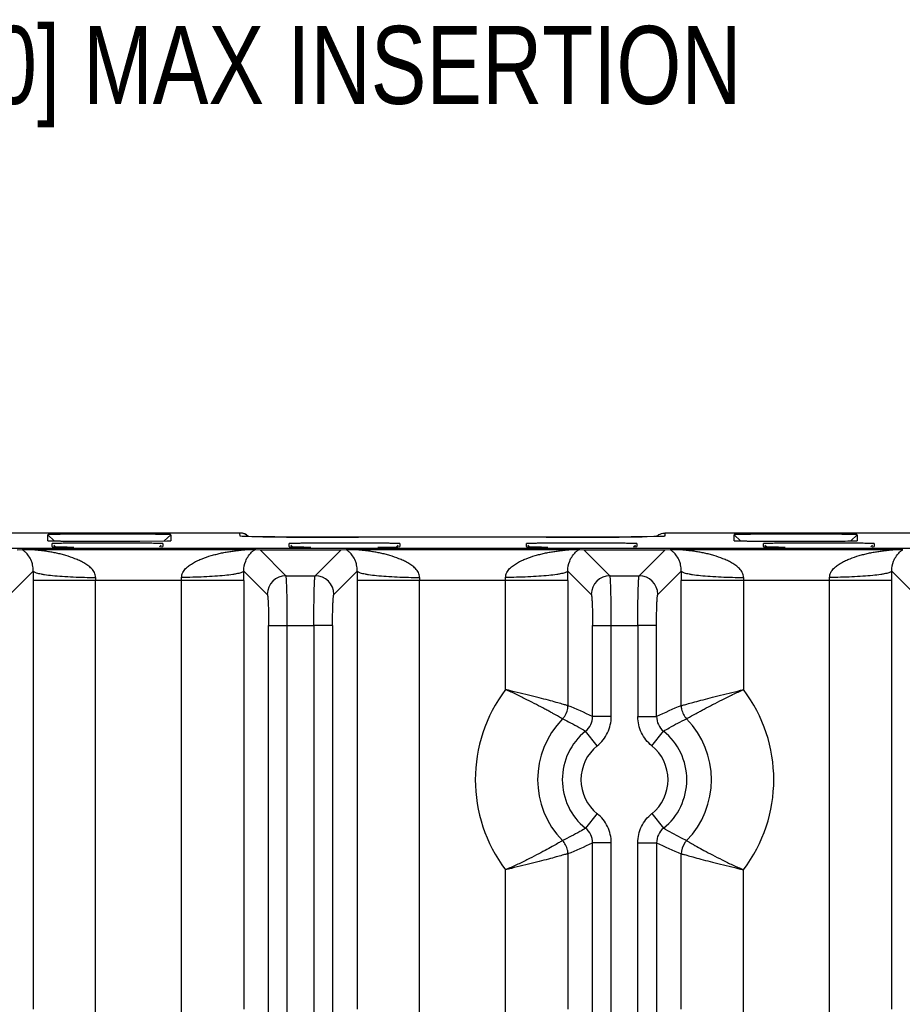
# Model space of a CAD drawing. Header units: inches. Extents: x 0 to 34, y 0 to 22.
# Tile 38 of 57: x 18.9 to 20.3, y 12 to 13.6. Entities that reach past the tile are written whole.
import ezdxf

# ---------------------------------------------------------------- set-up
doc = ezdxf.new("R2010")
doc.units = ezdxf.units.IN
doc.header["$LTSCALE"] = 1.87
doc.header["$MEASUREMENT"] = 0
doc.layers.get('0').update_dxf_attribs({"linetype": 'CONTINUOUS'})
doc.layers.add('DETAIL', color=7, linetype='CONTINUOUS')
doc.styles.get("Standard").update_dxf_attribs({"font": 'txt', "width": 0.8})

msp = doc.modelspace()

# ---------------------------------------------------------------- linework, layer by layer
at = {"color": 7, "linetype": 'CONTINUOUS'}
for p, q in [((19.2199, 12.793), (18.8008, 12.793)), ((18.912, 12.7808), (18.912, 12.7904)), ((18.9222, 12.7804), (18.912, 12.7904)), ((19.0986, 12.7804), (19.1088, 12.7904)), ((19.1088, 12.7904), (19.1088, 12.7808)), ((19.22, 12.788), (19.2199, 12.793)), ((19.2233, 12.7877), (19.22, 12.788)), ((19.2243, 12.7876), (19.22, 12.788)), ((19.2235, 12.7877), (19.2233, 12.7877)), ((19.2318, 12.7874), (19.2243, 12.7876)), ((19.2294, 12.7875), (19.2269, 12.7875)), ((19.2325, 12.7874), (19.2294, 12.7875)), ((19.2563, 12.787), (19.2318, 12.7874)), ((19.239, 12.7872), (19.2325, 12.7874)), ((19.2508, 12.7871), (19.239, 12.7872)), ((19.2756, 12.7868), (19.2508, 12.7871)), ((19.3253, 12.7865), (19.2756, 12.7868)), ((19.41, 12.7863), (19.3253, 12.7865)), ((19.7963, 12.7865), (19.41, 12.7863)), ((19.8468, 12.7868), (19.7963, 12.7865)), ((19.8518, 12.7869), (19.8468, 12.7868)), ((19.8724, 12.7871), (19.8518, 12.7869)), ((19.889, 12.7874), (19.8645, 12.787)), ((19.8829, 12.7873), (19.8724, 12.7871)), ((19.8886, 12.7874), (19.8829, 12.7873)), ((19.8922, 12.7875), (19.8886, 12.7874)), ((19.8943, 12.7875), (19.8922, 12.7875)), ((19.8955, 12.7876), (19.8943, 12.7875)), ((19.8964, 12.7876), (19.896, 12.7876)), ((19.8977, 12.7927), (19.9009, 12.793)), ((19.9008, 12.788), (19.8977, 12.7877)), ((20.3199, 12.793), (19.9008, 12.793)), ((19.9008, 12.793), (19.9008, 12.788)), ((20.012, 12.7808), (20.012, 12.7904)), ((20.0222, 12.7804), (20.012, 12.7904)), ((20.1986, 12.7804), (20.2088, 12.7904)), ((20.2088, 12.7904), (20.2088, 12.7808)), ((24.5828, 12.7684), (8.8888, 12.7684)), ((18.8628, 12.7662), (18.8709, 12.7665)), ((18.8709, 12.7665), (18.8866, 12.7667)), ((18.8866, 12.7667), (19.2281, 12.7667)), ((18.912, 12.7808), (18.912, 12.7808)), ((18.9189, 12.7712), (18.9189, 12.7761)), ((18.9189, 12.7712), (18.9189, 12.7712)), ((18.9213, 12.7737), (18.9241, 12.7709)), ((18.9428, 12.7801), (18.9516, 12.7801)), ((19.0592, 12.78), (19.1027, 12.7805)), ((19.0907, 12.7709), (19.0935, 12.7737)), ((19.0928, 12.771), (19.096, 12.7712)), ((19.096, 12.7761), (19.096, 12.7712)), ((19.096, 12.7712), (19.096, 12.7712)), ((19.1027, 12.7805), (19.1088, 12.7808)), ((19.1088, 12.7808), (19.1088, 12.7808)), ((19.2281, 12.7667), (19.2438, 12.7665)), ((19.2451, 12.7664), (19.252, 12.7662)), ((19.252, 12.7662), (19.382, 12.7662)), ((19.2936, 12.7246), (19.252, 12.7662)), ((19.2989, 12.7712), (19.2989, 12.7761)), ((19.2989, 12.7712), (19.2989, 12.7712)), ((19.3013, 12.7737), (19.3041, 12.7709)), ((19.382, 12.7662), (19.3404, 12.7246)), ((19.382, 12.7662), (19.3902, 12.7665)), ((19.3902, 12.7665), (19.4058, 12.7667)), ((19.4058, 12.7667), (19.7474, 12.7667)), ((19.441, 12.7706), (19.4728, 12.771)), ((19.4707, 12.7709), (19.4735, 12.7737)), ((19.4728, 12.771), (19.476, 12.7712)), ((19.476, 12.7761), (19.476, 12.7712)), ((19.476, 12.7712), (19.476, 12.7712)), ((19.6789, 12.7712), (19.6789, 12.7761)), ((19.6789, 12.7712), (19.6789, 12.7712)), ((19.6813, 12.7737), (19.6841, 12.7709)), ((19.7474, 12.7667), (19.763, 12.7665)), ((19.7644, 12.7664), (19.7712, 12.7662)), ((19.7712, 12.7662), (19.9012, 12.7662)), ((19.8128, 12.7246), (19.7712, 12.7662)), ((19.8507, 12.7709), (19.8535, 12.7737)), ((19.8528, 12.771), (19.856, 12.7712)), ((19.856, 12.7761), (19.856, 12.7712)), ((19.856, 12.7712), (19.856, 12.7712)), ((19.9012, 12.7662), (19.8596, 12.7246)), ((19.9012, 12.7662), (19.9094, 12.7665)), ((19.9094, 12.7665), (19.925, 12.7667)), ((19.925, 12.7667), (20.2666, 12.7667)), ((20.012, 12.7808), (20.012, 12.7808)), ((20.0589, 12.7712), (20.0589, 12.7761)), ((20.0589, 12.7712), (20.0589, 12.7712)), ((20.0613, 12.7737), (20.0641, 12.7709)), ((20.2027, 12.7805), (20.2088, 12.7808)), ((20.2088, 12.7808), (20.2088, 12.7808)), ((20.2307, 12.7709), (20.2335, 12.7737)), ((20.2328, 12.771), (20.236, 12.7712)), ((20.236, 12.7761), (20.236, 12.7712)), ((20.236, 12.7712), (20.236, 12.7712)), ((20.2666, 12.7667), (20.2823, 12.7665)), ((18.8511, 12.6946), (18.8886, 12.7321)), ((19.2262, 12.7321), (19.2636, 12.6946)), ((19.2936, 12.7246), (19.3404, 12.7246)), ((19.3703, 12.6946), (19.4078, 12.7321)), ((19.7454, 12.7321), (19.7829, 12.6946)), ((19.8128, 12.7246), (19.8596, 12.7246)), ((19.8896, 12.6946), (19.927, 12.7321)), ((20.2646, 12.7321), (20.3021, 12.6946)), ((19.2262, 12.7167), (18.8885, 12.7167)), ((18.8885, 12.7167), (18.8885, 12.0301)), ((18.9885, 11.9305), (18.9885, 12.7167)), ((19.1263, 11.9305), (19.1263, 12.7167)), ((19.2262, 12.7167), (19.2262, 12.0301)), ((19.7454, 12.7167), (19.4078, 12.7167)), ((19.4078, 12.7167), (19.4078, 12.0301)), ((19.5077, 11.9305), (19.5077, 12.7167)), ((19.6455, 12.5421), (19.6455, 12.7167)), ((19.7454, 12.7167), (19.7454, 12.5164)), ((20.2646, 12.7167), (19.927, 12.7167)), ((19.927, 12.5163), (19.927, 12.7167)), ((20.0269, 12.7167), (20.0269, 12.5421)), ((20.1647, 11.9305), (20.1647, 12.7167)), ((20.2646, 12.0301), (20.2646, 12.7167)), ((19.2657, 12.6447), (19.3383, 12.6447)), ((19.2657, 9.4728), (19.2657, 12.6447)), ((19.2957, 9.4728), (19.2957, 12.6447)), ((19.3383, 12.6447), (19.3383, 9.4728)), ((19.3682, 12.6447), (19.3383, 12.6447)), ((19.3682, 12.6447), (19.3682, 9.4728)), ((19.785, 12.6447), (19.8575, 12.6447)), ((19.785, 12.4989), (19.785, 12.6447)), ((19.8149, 12.4989), (19.8149, 12.6447)), ((19.8575, 12.6447), (19.8575, 12.4989)), ((19.8875, 12.6447), (19.8575, 12.6447)), ((19.8875, 12.4989), (19.8875, 12.6447)), ((19.8149, 12.4989), (19.785, 12.4989)), ((19.8575, 12.4989), (19.8875, 12.4989)), ((19.7925, 12.4522), (19.7738, 12.4755)), ((19.8799, 12.4522), (19.8987, 12.4755)), ((19.7925, 12.3433), (19.7738, 12.32)), ((19.8799, 12.3433), (19.8987, 12.32)), ((19.8149, 12.2966), (19.785, 12.2966)), ((19.785, 9.8209), (19.785, 12.2966)), ((19.8149, 9.8209), (19.8149, 12.2966)), ((19.8575, 12.2966), (19.8875, 12.2966)), ((19.8575, 9.8209), (19.8575, 12.2966)), ((19.8875, 12.2966), (19.8875, 9.8209)), ((19.7454, 12.2792), (19.7454, 12.0301)), ((19.927, 12.0301), (19.927, 12.2791)), ((19.6455, 11.9305), (19.6455, 12.2534)), ((20.0269, 11.9305), (20.0269, 12.2534))]:
    msp.add_line(p, q, dxfattribs=at)
for points in [[(19.2244, 12.7876), (19.2239, 12.7877), (19.2235, 12.7877)], [(19.2269, 12.7875), (19.2255, 12.7876), (19.2249, 12.7876)], [(19.8981, 12.7877), (19.8981, 12.7877), (19.8981, 12.7877), (19.898, 12.7877), (19.8978, 12.7877), (19.8975, 12.7877), (19.8972, 12.7877), (19.8969, 12.7876)]]:
    msp.add_lwpolyline(points, dxfattribs=at)
for centre, radius, start, end in [((19.0108, 2.4856), 10.3056, 89.72736, 90.32628), ((19.2199, 12.7733), 0.0197, 46.1045, 89.9389), ((19.3649, 22.7469), 9.9605, 269.37525, 269.81512), ((19.4105, 33.9251), 21.1388, 269.78931, 269.99865), ((19.7181, 29.9083), 17.122, 269.97557, 270.34928), ((19.782, 19.8381), 7.0516, 270.32914, 270.67058), ((18.8498, 12.7345), 0.0383, 54.6961, 56.482), ((19.0109, 23.0721), 10.2922, 269.66973, 270.26885), ((19.2719, 12.7261), 0.0491, 124.8391, 126.1445), ((19.2549, 13.0044), 0.2382, 267.3274, 267.6485), ((19.369, 12.7345), 0.0383, 54.6961, 56.482), ((19.7911, 12.7261), 0.0491, 124.8391, 126.1445), ((19.7741, 13.0044), 0.2382, 267.3274, 267.6485), ((19.8883, 12.7345), 0.0383, 54.6961, 56.482), ((20.0996, 19.973), 7.1931, 269.5479, 269.94699), ((22.3206, 12.7167), 3.4321, 179.7418, 179.9998), ((19.367, 12.7167), 0.3786, 179.2199, 179.9995), ((18.7473, 12.7167), 0.379, 0.001, 0.7798), ((15.7722, 12.7166), 3.454, 0.001, 0.2574), ((19.2937, 12.6946), 0.03, 90.129, 179.871), ((19.3403, 12.6946), 0.03, 0.1308, 89.8692), ((22.8399, 12.7167), 3.4321, 179.7418, 179.9998), ((19.8862, 12.7167), 0.3786, 179.2199, 179.9995), ((19.2665, 12.7167), 0.379, 0.001, 0.7798), ((16.2917, 12.7166), 3.4537, 0.001, 0.2574), ((19.8129, 12.6946), 0.03, 90.129, 179.871), ((19.8595, 12.6946), 0.03, 0.1308, 89.8692), ((23.3592, 12.7167), 3.4322, 179.7418, 179.9998), ((20.4055, 12.7167), 0.3786, 179.2199, 179.9995), ((19.7858, 12.7167), 0.379, 0.001, 0.7798), ((16.8107, 12.7166), 3.454, 0.001, 0.2574), ((19.8362, 12.3977), 0.2392, 142.8687, 217.1308), ((19.8362, 12.3977), 0.2392, 322.8708, 37.1281), ((19.4599, 11.8158), 0.7565, 64.549, 67.8231), ((20.2013, 11.8412), 0.7287, 112.1141, 115.5129), ((19.7551, 12.4989), 0.0299, 308.7065, 0.0694), ((19.9174, 12.4989), 0.0299, 179.9375, 231.2942), ((19.8362, 12.3977), 0.1393, 135.5173, 224.4784), ((19.8362, 12.3977), 0.1393, 315.5173, 44.4783), ((19.8362, 12.3977), 0.0998, 128.7653, 231.2331), ((19.8362, 12.3977), 0.0998, 308.7649, 51.2313), ((19.8362, 12.3977), 0.0698, 128.7651, 231.2349), ((19.8362, 12.3977), 0.0698, 308.7651, 51.2349), ((19.7551, 12.2966), 0.0299, 359.9375, 51.2934), ((19.9174, 12.2966), 0.0299, 128.7073, 180.0694), ((19.4711, 12.9543), 0.7287, 292.1141, 295.513), ((20.2125, 12.9795), 0.7563, 244.5489, 247.8238)]:
    msp.add_arc(centre, radius, start, end, dxfattribs=at)
for points, knots in [([(18.9521, 12.7911), (18.9492, 12.7911), (18.9436, 12.791), (18.9357, 12.791), (18.9297, 12.7909), (18.9255, 12.7908), (18.9227, 12.7908), (18.9203, 12.7907), (18.9181, 12.7907), (18.9163, 12.7906), (18.9148, 12.7906), (18.9138, 12.7906), (18.9131, 12.7905), (18.9127, 12.7905), (18.9124, 12.7905), (18.9122, 12.7904), (18.9121, 12.7904), (18.912, 12.7904), (18.912, 12.7904)], [0, 0, 0, 0, 0.220831, 0.418798, 0.591042, 0.666829, 0.735392, 0.796479, 0.849841, 0.895256, 0.932614, 0.961831, 0.973361, 0.982827, 0.990219, 0.995531, 0.998767, 1, 1, 1, 1]), ([(19.1088, 12.7904), (19.1088, 12.7904), (19.1087, 12.7904), (19.1086, 12.7905), (19.1083, 12.7905), (19.1079, 12.7905), (19.1075, 12.7905), (19.1066, 12.7906), (19.1053, 12.7906), (19.1035, 12.7907), (19.1012, 12.7907), (19.0986, 12.7908), (19.0956, 12.7908), (19.0922, 12.7909), (19.087, 12.7909), (19.0797, 12.791), (19.0702, 12.7911), (19.0634, 12.7911), (19.0599, 12.7911)], [0, 0, 0, 0, 0.001225, 0.004511, 0.009917, 0.017441, 0.027073, 0.038805, 0.068513, 0.106469, 0.152564, 0.206592, 0.268275, 0.337331, 0.413481, 0.585887, 0.782533, 1, 1, 1, 1]), ([(19.887, 12.7874), (19.8878, 12.7881), (19.8909, 12.7906), (19.8947, 12.7922), (19.8977, 12.7927)], [0, 0, 0, 0, 0.254941, 1, 1, 1, 1]), ([(19.9008, 12.788), (19.9008, 12.7879), (19.9007, 12.7879), (19.9005, 12.7879), (19.9003, 12.7879), (19.8998, 12.7878), (19.8989, 12.7877), (19.8976, 12.7877), (19.896, 12.7876), (19.894, 12.7875), (19.8916, 12.7875), (19.8899, 12.7874), (19.889, 12.7874)], [0, 0, 0, 0, 0.007099, 0.021154, 0.042442, 0.071054, 0.150452, 0.259678, 0.399004, 0.568686, 0.768975, 1, 1, 1, 1]), ([(20.0937, 12.7912), (20.0882, 12.7912), (20.0774, 12.7912), (20.0643, 12.7912), (20.0544, 12.7911), (20.0475, 12.7911), (20.0412, 12.791), (20.0354, 12.7909), (20.0301, 12.7909), (20.0255, 12.7908), (20.0215, 12.7908), (20.0186, 12.7907), (20.0167, 12.7907), (20.0155, 12.7906), (20.0144, 12.7906), (20.0136, 12.7905), (20.0129, 12.7905), (20.0125, 12.7905), (20.0122, 12.7905), (20.0121, 12.7904), (20.0121, 12.7904), (20.012, 12.7904), (20.012, 12.7904)], [0, 0, 0, 0, 0.20348, 0.394538, 0.483523, 0.567254, 0.645107, 0.716461, 0.780732, 0.837479, 0.88629, 0.926754, 0.943734, 0.958509, 0.971062, 0.981375, 0.989433, 0.995221, 0.997259, 0.998727, 0.999629, 1, 1, 1, 1]), ([(20.2088, 12.7904), (20.2088, 12.7904), (20.2087, 12.7904), (20.2086, 12.7904), (20.2084, 12.7905), (20.2082, 12.7905), (20.2079, 12.7905), (20.2073, 12.7905), (20.2064, 12.7906), (20.2051, 12.7906), (20.2035, 12.7907), (20.2017, 12.7907), (20.1995, 12.7908), (20.1971, 12.7908), (20.1935, 12.7909), (20.1882, 12.7909), (20.1813, 12.791), (20.1736, 12.7911), (20.165, 12.7911), (20.1559, 12.7912), (20.1462, 12.7912), (20.1325, 12.7912), (20.115, 12.7913), (20.1008, 12.7912), (20.0937, 12.7912)], [0, 0, 0, 0, 0.000379, 0.001358, 0.002963, 0.005195, 0.008052, 0.011532, 0.020351, 0.031628, 0.045339, 0.061457, 0.079935, 0.100703, 0.123693, 0.176061, 0.236477, 0.304225, 0.378465, 0.458348, 0.542946, 0.631226, 0.814653, 1, 1, 1, 1]), ([(18.8886, 12.7321), (18.8887, 12.7354), (18.8881, 12.7409), (18.8855, 12.7492), (18.8818, 12.7562), (18.8769, 12.7619), (18.8735, 12.7647), (18.8719, 12.7658)], [0, 0, 0, 0, 0.252533, 0.419891, 0.665829, 0.853197, 1, 1, 1, 1]), ([(18.9885, 12.7218), (18.9884, 12.7232), (18.988, 12.7259), (18.9866, 12.7297), (18.9846, 12.7332), (18.982, 12.7362), (18.979, 12.7388), (18.976, 12.7412), (18.9728, 12.7434), (18.9683, 12.7461), (18.9626, 12.749), (18.9531, 12.753), (18.9434, 12.7563), (18.9335, 12.759), (18.9261, 12.7608), (18.9186, 12.7622), (18.9123, 12.7633), (18.9072, 12.764), (18.9035, 12.7645), (18.9003, 12.7649), (18.8978, 12.7651), (18.896, 12.7654), (18.8941, 12.7656), (18.8923, 12.7657), (18.8906, 12.7659), (18.8892, 12.7661), (18.8881, 12.7662), (18.8875, 12.7663), (18.887, 12.7664), (18.8867, 12.7664), (18.8864, 12.7664), (18.8861, 12.7665), (18.8859, 12.7665), (18.8858, 12.7665), (18.8857, 12.7666), (18.8858, 12.7666), (18.8859, 12.7666), (18.8861, 12.7667), (18.8863, 12.7667), (18.8865, 12.7667), (18.8866, 12.7667)], [0, 0, 0, 0, 0.034184, 0.068107, 0.101417, 0.134501, 0.167554, 0.200324, 0.232873, 0.265324, 0.330141, 0.394815, 0.52358, 0.587655, 0.651607, 0.715525, 0.779474, 0.811471, 0.843427, 0.875207, 0.890974, 0.906611, 0.922067, 0.937273, 0.952095, 0.966209, 0.972861, 0.979138, 0.982111, 0.984926, 0.987478, 0.989653, 0.991342, 0.992435, 0.992864, 0.99329, 0.994287, 0.995796, 0.997731, 1, 1, 1, 1]), ([(18.912, 12.7808), (18.912, 12.7808), (18.9121, 12.7807), (18.9122, 12.7807), (18.9124, 12.7807), (18.9128, 12.7807), (18.9134, 12.7806), (18.9143, 12.7806), (18.9154, 12.7805), (18.9168, 12.7805), (18.9184, 12.7805), (18.9211, 12.7804), (18.9249, 12.7803), (18.9302, 12.7803), (18.9363, 12.7802), (18.9406, 12.7802), (18.9428, 12.7801)], [0, 0, 0, 0, 0.001899, 0.005754, 0.011604, 0.019451, 0.041114, 0.070689, 0.108111, 0.153311, 0.206222, 0.266733, 0.409769, 0.58079, 0.778151, 1, 1, 1, 1]), ([(19.096, 12.7761), (19.096, 12.7761), (19.0959, 12.7761), (19.0959, 12.7761), (19.0957, 12.7761), (19.0954, 12.7762), (19.0949, 12.7762), (19.0942, 12.7762), (19.0932, 12.7763), (19.0921, 12.7763), (19.0907, 12.7763), (19.0885, 12.7764), (19.0853, 12.7764), (19.0808, 12.7765), (19.0757, 12.7766), (19.0698, 12.7766), (19.0634, 12.7767), (19.0565, 12.7767), (19.049, 12.7768), (19.0384, 12.7768), (19.0245, 12.7768), (19.0074, 12.7769), (18.9904, 12.7768), (18.9765, 12.7768), (18.9658, 12.7768), (18.9584, 12.7767), (18.9514, 12.7767), (18.945, 12.7766), (18.9392, 12.7766), (18.934, 12.7765), (18.9296, 12.7764), (18.9263, 12.7764), (18.9241, 12.7763), (18.9228, 12.7763), (18.9216, 12.7763), (18.9207, 12.7762), (18.9199, 12.7762), (18.9194, 12.7762), (18.9191, 12.7761), (18.919, 12.7761), (18.9189, 12.7761), (18.9189, 12.7761), (18.9189, 12.7761)], [0, 0, 0, 0, 0.000186, 0.000655, 0.001421, 0.002486, 0.005508, 0.009713, 0.01509, 0.021629, 0.029317, 0.038142, 0.059135, 0.084371, 0.113586, 0.146514, 0.182868, 0.222276, 0.264343, 0.308675, 0.402456, 0.499974, 0.597493, 0.691275, 0.73561, 0.777683, 0.817097, 0.853456, 0.88639, 0.915612, 0.940855, 0.961852, 0.970679, 0.978368, 0.984907, 0.990285, 0.994491, 0.997514, 0.998579, 0.999345, 0.999814, 1, 1, 1, 1]), ([(18.9189, 12.7712), (18.9189, 12.7711), (18.919, 12.7711), (18.9191, 12.7711), (18.9193, 12.7711), (18.9197, 12.7711), (18.9204, 12.771), (18.9214, 12.771), (18.9227, 12.7709), (18.9243, 12.7709), (18.9261, 12.7709), (18.9291, 12.7708), (18.9334, 12.7707), (18.9393, 12.7707), (18.9461, 12.7706), (18.9509, 12.7706), (18.9534, 12.7706)], [0, 0, 0, 0, 0.001838, 0.005682, 0.011561, 0.019473, 0.041361, 0.071264, 0.109093, 0.154755, 0.208158, 0.269161, 0.41298, 0.584152, 0.780601, 1, 1, 1, 1]), ([(19.1262, 12.7218), (19.1264, 12.7232), (19.1268, 12.7259), (19.1281, 12.7297), (19.1301, 12.7332), (19.1328, 12.7361), (19.1356, 12.7388), (19.1397, 12.742), (19.1452, 12.7455), (19.1521, 12.749), (19.1615, 12.753), (19.1713, 12.7563), (19.1812, 12.7589), (19.1886, 12.7607), (19.1961, 12.7622), (19.2036, 12.7634), (19.2098, 12.7643), (19.2141, 12.7649), (19.2166, 12.7652), (19.2184, 12.7654), (19.2202, 12.7656), (19.222, 12.7658), (19.2238, 12.766), (19.2255, 12.7662), (19.2268, 12.7663), (19.2277, 12.7664), (19.2282, 12.7665), (19.2285, 12.7665), (19.2287, 12.7665), (19.2288, 12.7666), (19.2289, 12.7666), (19.229, 12.7666), (19.229, 12.7666), (19.229, 12.7666), (19.229, 12.7666), (19.2289, 12.7666), (19.2288, 12.7667), (19.2286, 12.7667), (19.2283, 12.7667), (19.2281, 12.7667)], [0, 0, 0, 0, 0.03416, 0.067943, 0.101122, 0.134216, 0.167172, 0.199792, 0.26468, 0.329425, 0.393962, 0.522631, 0.586801, 0.65083, 0.714682, 0.778281, 0.841453, 0.872763, 0.888312, 0.90375, 0.919054, 0.934144, 0.949034, 0.963235, 0.97657, 0.982902, 0.985736, 0.988218, 0.99025, 0.991737, 0.992247, 0.99259, 0.992767, 0.992894, 0.993187, 0.993674, 0.994347, 0.995192, 1, 1, 1, 1]), ([(19.2262, 12.7321), (19.226, 12.7375), (19.2277, 12.7463), (19.233, 12.7562), (19.238, 12.762), (19.2414, 12.7647), (19.2429, 12.7658)], [0, 0, 0, 0, 0.416762, 0.66561, 0.857323, 1, 1, 1, 1]), ([(19.4415, 12.7767), (19.4343, 12.7767), (19.4193, 12.7768), (19.4001, 12.7768), (19.3839, 12.7769), (19.3718, 12.7768), (19.3599, 12.7768), (19.3486, 12.7768), (19.338, 12.7767), (19.3284, 12.7767), (19.3211, 12.7766), (19.3158, 12.7765), (19.3124, 12.7765), (19.3093, 12.7764), (19.3066, 12.7764), (19.3043, 12.7763), (19.3024, 12.7763), (19.3011, 12.7762), (19.3003, 12.7762), (19.2998, 12.7762), (19.2994, 12.7762), (19.2991, 12.7761), (19.299, 12.7761), (19.2989, 12.7761), (19.2989, 12.7761)], [0, 0, 0, 0, 0.149756, 0.317189, 0.403506, 0.489351, 0.573071, 0.653017, 0.727658, 0.795586, 0.855421, 0.881946, 0.906051, 0.927617, 0.946526, 0.962665, 0.975964, 0.986383, 0.9905, 0.993881, 0.996524, 0.998422, 0.999575, 1, 1, 1, 1]), ([(19.2989, 12.7712), (19.2989, 12.7711), (19.299, 12.7711), (19.2991, 12.7711), (19.2993, 12.7711), (19.2997, 12.7711), (19.3004, 12.771), (19.3014, 12.771), (19.3027, 12.7709), (19.3043, 12.7709), (19.3061, 12.7709), (19.3091, 12.7708), (19.3134, 12.7707), (19.3193, 12.7707), (19.3261, 12.7706), (19.3309, 12.7706), (19.3334, 12.7706)], [0, 0, 0, 0, 0.001838, 0.005682, 0.011561, 0.019473, 0.041361, 0.071264, 0.109093, 0.154755, 0.208158, 0.269161, 0.41298, 0.584152, 0.780601, 1, 1, 1, 1]), ([(19.4078, 12.7321), (19.4079, 12.7354), (19.4073, 12.7409), (19.4047, 12.7492), (19.401, 12.7562), (19.3961, 12.7619), (19.3927, 12.7647), (19.3911, 12.7658)], [0, 0, 0, 0, 0.252533, 0.419891, 0.665829, 0.853197, 1, 1, 1, 1]), ([(19.5077, 12.7218), (19.5076, 12.7232), (19.5072, 12.7259), (19.5059, 12.7297), (19.5038, 12.7332), (19.5012, 12.7362), (19.4983, 12.7388), (19.4952, 12.7412), (19.492, 12.7434), (19.4876, 12.7461), (19.4818, 12.749), (19.4723, 12.753), (19.4626, 12.7563), (19.4527, 12.759), (19.4453, 12.7608), (19.4378, 12.7622), (19.4315, 12.7633), (19.4265, 12.764), (19.4227, 12.7645), (19.4196, 12.7649), (19.4171, 12.7651), (19.4152, 12.7654), (19.4134, 12.7656), (19.4116, 12.7657), (19.4098, 12.7659), (19.4084, 12.7661), (19.4073, 12.7662), (19.4067, 12.7663), (19.4062, 12.7664), (19.4059, 12.7664), (19.4056, 12.7664), (19.4054, 12.7665), (19.4052, 12.7665), (19.4051, 12.7665), (19.405, 12.7666), (19.4051, 12.7666), (19.4052, 12.7666), (19.4053, 12.7667), (19.4056, 12.7667), (19.4057, 12.7667), (19.4058, 12.7667)], [0, 0, 0, 0, 0.034184, 0.068107, 0.101417, 0.134501, 0.167554, 0.200324, 0.232873, 0.265324, 0.330141, 0.394815, 0.52358, 0.587655, 0.651607, 0.715525, 0.779474, 0.811471, 0.843427, 0.875207, 0.890974, 0.906611, 0.922067, 0.937273, 0.952095, 0.966209, 0.972861, 0.979138, 0.982111, 0.984926, 0.987478, 0.989653, 0.991342, 0.992435, 0.992864, 0.99329, 0.994287, 0.995796, 0.997731, 1, 1, 1, 1]), ([(19.476, 12.7761), (19.476, 12.7761), (19.4759, 12.7761), (19.4758, 12.7761), (19.4756, 12.7761), (19.4754, 12.7762), (19.475, 12.7762), (19.4745, 12.7762), (19.4736, 12.7763), (19.4723, 12.7763), (19.4707, 12.7763), (19.4689, 12.7764), (19.4668, 12.7764), (19.4644, 12.7765), (19.4608, 12.7765), (19.4556, 12.7766), (19.4488, 12.7766), (19.444, 12.7767), (19.4415, 12.7767)], [0, 0, 0, 0, 0.001238, 0.004473, 0.009781, 0.017163, 0.026614, 0.038122, 0.067271, 0.104519, 0.149776, 0.202946, 0.2639, 0.332389, 0.408146, 0.580386, 0.77847, 1, 1, 1, 1]), ([(19.6455, 12.7218), (19.6456, 12.7232), (19.646, 12.7259), (19.6473, 12.7297), (19.6494, 12.7332), (19.652, 12.7361), (19.6549, 12.7388), (19.659, 12.742), (19.6644, 12.7455), (19.6713, 12.749), (19.6808, 12.753), (19.6905, 12.7563), (19.7004, 12.7589), (19.7078, 12.7607), (19.7153, 12.7622), (19.7228, 12.7634), (19.729, 12.7643), (19.7334, 12.7649), (19.7358, 12.7652), (19.7377, 12.7654), (19.7395, 12.7656), (19.7413, 12.7658), (19.743, 12.766), (19.7447, 12.7662), (19.746, 12.7663), (19.7469, 12.7664), (19.7474, 12.7665), (19.7477, 12.7665), (19.7479, 12.7665), (19.7481, 12.7666), (19.7482, 12.7666), (19.7482, 12.7666), (19.7482, 12.7666), (19.7482, 12.7666), (19.7482, 12.7666), (19.7481, 12.7666), (19.748, 12.7667), (19.7478, 12.7667), (19.7476, 12.7667), (19.7474, 12.7667)], [0, 0, 0, 0, 0.03416, 0.067943, 0.101122, 0.134216, 0.167172, 0.199792, 0.26468, 0.329425, 0.393962, 0.522631, 0.586801, 0.65083, 0.714682, 0.778281, 0.841453, 0.872763, 0.888312, 0.90375, 0.919054, 0.934144, 0.949034, 0.963235, 0.97657, 0.982902, 0.985736, 0.988218, 0.99025, 0.991737, 0.992247, 0.99259, 0.992767, 0.992894, 0.993187, 0.993674, 0.994347, 0.995192, 1, 1, 1, 1]), ([(19.7139, 12.7767), (19.7113, 12.7767), (19.7064, 12.7766), (19.6995, 12.7766), (19.6943, 12.7765), (19.6906, 12.7765), (19.6882, 12.7764), (19.6861, 12.7764), (19.6842, 12.7763), (19.6826, 12.7763), (19.6813, 12.7763), (19.6804, 12.7762), (19.6798, 12.7762), (19.6795, 12.7762), (19.6792, 12.7761), (19.679, 12.7761), (19.679, 12.7761), (19.6789, 12.7761), (19.6789, 12.7761)], [0, 0, 0, 0, 0.221329, 0.419336, 0.591588, 0.667372, 0.735897, 0.796891, 0.850101, 0.895393, 0.932673, 0.961847, 0.973366, 0.982824, 0.990214, 0.995526, 0.998763, 1, 1, 1, 1]), ([(19.6789, 12.7712), (19.6789, 12.7711), (19.679, 12.7711), (19.6791, 12.7711), (19.6793, 12.7711), (19.6797, 12.7711), (19.6804, 12.771), (19.6814, 12.771), (19.6827, 12.7709), (19.6843, 12.7709), (19.6861, 12.7709), (19.6891, 12.7708), (19.6934, 12.7707), (19.6993, 12.7707), (19.7061, 12.7706), (19.7109, 12.7706), (19.7134, 12.7706)], [0, 0, 0, 0, 0.001838, 0.005682, 0.011561, 0.019473, 0.041361, 0.071264, 0.109093, 0.154755, 0.208158, 0.269161, 0.41298, 0.584152, 0.780601, 1, 1, 1, 1]), ([(19.856, 12.7761), (19.856, 12.7761), (19.8559, 12.7761), (19.8557, 12.7761), (19.8555, 12.7762), (19.8551, 12.7762), (19.8546, 12.7762), (19.8538, 12.7762), (19.8524, 12.7763), (19.8506, 12.7763), (19.8483, 12.7764), (19.8456, 12.7764), (19.8426, 12.7765), (19.8391, 12.7765), (19.8339, 12.7766), (19.8266, 12.7767), (19.8171, 12.7767), (19.8065, 12.7768), (19.7953, 12.7768), (19.7835, 12.7768), (19.7713, 12.7769), (19.7552, 12.7768), (19.7361, 12.7768), (19.721, 12.7767), (19.7139, 12.7767)], [0, 0, 0, 0, 0.000424, 0.001574, 0.003467, 0.006102, 0.009474, 0.013579, 0.023969, 0.037231, 0.053324, 0.072181, 0.093689, 0.117731, 0.14419, 0.20389, 0.271681, 0.3462, 0.42605, 0.509712, 0.595544, 0.681904, 0.849626, 1, 1, 1, 1]), ([(19.7454, 12.7321), (19.7452, 12.7375), (19.7469, 12.7463), (19.7522, 12.7562), (19.7572, 12.762), (19.7606, 12.7647), (19.7621, 12.7658)], [0, 0, 0, 0, 0.416762, 0.66561, 0.857323, 1, 1, 1, 1]), ([(19.927, 12.7321), (19.9271, 12.7354), (19.9266, 12.7409), (19.924, 12.7492), (19.9203, 12.7562), (19.9153, 12.7619), (19.9119, 12.7647), (19.9104, 12.7658)], [0, 0, 0, 0, 0.252533, 0.419891, 0.665829, 0.853197, 1, 1, 1, 1]), ([(20.0269, 12.7218), (20.0269, 12.7232), (20.0264, 12.7259), (20.0251, 12.7297), (20.023, 12.7332), (20.0204, 12.7362), (20.0175, 12.7388), (20.0144, 12.7412), (20.0112, 12.7434), (20.0068, 12.7461), (20.001, 12.749), (19.9916, 12.753), (19.9818, 12.7563), (19.972, 12.759), (19.9645, 12.7608), (19.957, 12.7622), (19.9507, 12.7633), (19.9457, 12.764), (19.9419, 12.7645), (19.9388, 12.7649), (19.9363, 12.7651), (19.9344, 12.7654), (19.9326, 12.7656), (19.9308, 12.7657), (19.9291, 12.7659), (19.9276, 12.7661), (19.9266, 12.7662), (19.9259, 12.7663), (19.9255, 12.7664), (19.9251, 12.7664), (19.9248, 12.7664), (19.9246, 12.7665), (19.9244, 12.7665), (19.9243, 12.7665), (19.9242, 12.7666), (19.9243, 12.7666), (19.9244, 12.7666), (19.9246, 12.7667), (19.9248, 12.7667), (19.925, 12.7667), (19.925, 12.7667)], [0, 0, 0, 0, 0.034184, 0.068107, 0.101417, 0.134501, 0.167554, 0.200324, 0.232873, 0.265324, 0.330141, 0.394815, 0.52358, 0.587655, 0.651607, 0.715525, 0.779474, 0.811471, 0.843427, 0.875207, 0.890974, 0.906611, 0.922067, 0.937273, 0.952095, 0.966209, 0.972861, 0.979138, 0.982111, 0.984926, 0.987478, 0.989653, 0.991342, 0.992435, 0.992864, 0.99329, 0.994287, 0.995796, 0.997731, 1, 1, 1, 1]), ([(20.012, 12.7808), (20.012, 12.7808), (20.0121, 12.7807), (20.0122, 12.7807), (20.0124, 12.7807), (20.0128, 12.7807), (20.0134, 12.7806), (20.0143, 12.7806), (20.0154, 12.7805), (20.0168, 12.7805), (20.0184, 12.7805), (20.0211, 12.7804), (20.0249, 12.7803), (20.0302, 12.7803), (20.0363, 12.7802), (20.0406, 12.7802), (20.0428, 12.7801)], [0, 0, 0, 0, 0.001899, 0.005754, 0.011604, 0.019451, 0.041114, 0.070689, 0.108111, 0.153311, 0.206222, 0.266733, 0.409769, 0.58079, 0.778151, 1, 1, 1, 1]), ([(20.236, 12.7761), (20.236, 12.7761), (20.2359, 12.7761), (20.2359, 12.7761), (20.2357, 12.7761), (20.2354, 12.7762), (20.2349, 12.7762), (20.2342, 12.7762), (20.2332, 12.7763), (20.2321, 12.7763), (20.2307, 12.7763), (20.2285, 12.7764), (20.2253, 12.7764), (20.2208, 12.7765), (20.2157, 12.7766), (20.2098, 12.7766), (20.2034, 12.7767), (20.1965, 12.7767), (20.189, 12.7768), (20.1784, 12.7768), (20.1645, 12.7768), (20.1474, 12.7769), (20.1304, 12.7768), (20.1165, 12.7768), (20.1058, 12.7768), (20.0984, 12.7767), (20.0914, 12.7767), (20.085, 12.7766), (20.0792, 12.7766), (20.074, 12.7765), (20.0696, 12.7764), (20.0663, 12.7764), (20.0641, 12.7763), (20.0628, 12.7763), (20.0616, 12.7763), (20.0607, 12.7762), (20.0599, 12.7762), (20.0594, 12.7762), (20.0591, 12.7761), (20.059, 12.7761), (20.0589, 12.7761), (20.0589, 12.7761), (20.0589, 12.7761)], [0, 0, 0, 0, 0.000186, 0.000655, 0.001421, 0.002486, 0.005508, 0.009713, 0.01509, 0.021629, 0.029317, 0.038142, 0.059135, 0.084371, 0.113586, 0.146514, 0.182868, 0.222276, 0.264343, 0.308675, 0.402456, 0.499974, 0.597493, 0.691275, 0.73561, 0.777683, 0.817097, 0.853456, 0.88639, 0.915612, 0.940855, 0.961852, 0.970679, 0.978368, 0.984907, 0.990285, 0.994491, 0.997514, 0.998579, 0.999345, 0.999814, 1, 1, 1, 1]), ([(20.0589, 12.7712), (20.0589, 12.7711), (20.059, 12.7711), (20.0591, 12.7711), (20.0593, 12.7711), (20.0597, 12.7711), (20.0604, 12.771), (20.0614, 12.771), (20.0627, 12.7709), (20.0643, 12.7709), (20.0661, 12.7709), (20.0691, 12.7708), (20.0734, 12.7707), (20.0793, 12.7707), (20.0861, 12.7706), (20.0909, 12.7706), (20.0934, 12.7706)], [0, 0, 0, 0, 0.001838, 0.005682, 0.011561, 0.019473, 0.041361, 0.071264, 0.109093, 0.154755, 0.208158, 0.269161, 0.41298, 0.584152, 0.780601, 1, 1, 1, 1]), ([(20.0929, 12.7799), (20.1043, 12.7799), (20.1265, 12.7799), (20.1573, 12.78), (20.1825, 12.7802), (20.197, 12.7803), (20.2027, 12.7805)], [0, 0, 0, 0, 0.311297, 0.604212, 0.843391, 1, 1, 1, 1]), ([(20.1647, 12.7218), (20.1648, 12.7232), (20.1653, 12.7259), (20.1665, 12.7297), (20.1686, 12.7332), (20.1712, 12.7361), (20.1741, 12.7388), (20.1782, 12.742), (20.1836, 12.7455), (20.1905, 12.749), (20.2, 12.753), (20.2097, 12.7563), (20.2196, 12.7589), (20.2271, 12.7607), (20.2345, 12.7622), (20.242, 12.7634), (20.2483, 12.7643), (20.2526, 12.7649), (20.2551, 12.7652), (20.2569, 12.7654), (20.2587, 12.7656), (20.2605, 12.7658), (20.2623, 12.766), (20.2639, 12.7662), (20.2653, 12.7663), (20.2662, 12.7664), (20.2666, 12.7665), (20.2669, 12.7665), (20.2672, 12.7665), (20.2673, 12.7666), (20.2674, 12.7666), (20.2674, 12.7666), (20.2675, 12.7666), (20.2674, 12.7666), (20.2674, 12.7666), (20.2674, 12.7666), (20.2673, 12.7667), (20.267, 12.7667), (20.2668, 12.7667), (20.2666, 12.7667)], [0, 0, 0, 0, 0.03416, 0.067943, 0.101122, 0.134216, 0.167172, 0.199792, 0.26468, 0.329425, 0.393962, 0.522631, 0.586801, 0.65083, 0.714682, 0.778281, 0.841453, 0.872763, 0.888312, 0.90375, 0.919054, 0.934144, 0.949034, 0.963235, 0.97657, 0.982902, 0.985736, 0.988218, 0.99025, 0.991737, 0.992247, 0.99259, 0.992767, 0.992894, 0.993187, 0.993674, 0.994347, 0.995192, 1, 1, 1, 1]), ([(20.2646, 12.7321), (20.2645, 12.7375), (20.2661, 12.7463), (20.2714, 12.7562), (20.2765, 12.762), (20.2799, 12.7647), (20.2814, 12.7658)], [0, 0, 0, 0, 0.416762, 0.66561, 0.857323, 1, 1, 1, 1]), ([(18.8886, 12.7321), (18.8887, 12.7318), (18.8895, 12.731), (18.8912, 12.7301), (18.8937, 12.7292), (18.8971, 12.7283), (18.9014, 12.7274), (18.9089, 12.7262), (18.9202, 12.7248), (18.9356, 12.7236), (18.9528, 12.7226), (18.9706, 12.722), (18.9826, 12.7219), (18.9885, 12.7218)], [0, 0, 0, 0, 0.011761, 0.030008, 0.056091, 0.09079, 0.134535, 0.187002, 0.315915, 0.47197, 0.64508, 0.824315, 1, 1, 1, 1]), ([(19.2262, 12.7321), (19.226, 12.7318), (19.2252, 12.731), (19.2236, 12.7301), (19.221, 12.7292), (19.2176, 12.7283), (19.2133, 12.7274), (19.2058, 12.7262), (19.1945, 12.7248), (19.1791, 12.7236), (19.162, 12.7226), (19.1442, 12.722), (19.1322, 12.7219), (19.1262, 12.7218)], [0, 0, 0, 0, 0.011762, 0.03001, 0.056096, 0.090796, 0.134543, 0.187011, 0.315926, 0.471979, 0.645086, 0.824318, 1, 1, 1, 1]), ([(19.2957, 12.6447), (19.2957, 12.6497), (19.2957, 12.6597), (19.2956, 12.6741), (19.2954, 12.6875), (19.2952, 12.6978), (19.295, 12.7051), (19.2948, 12.7098), (19.2946, 12.7139), (19.2944, 12.7173), (19.2943, 12.7201), (19.2941, 12.7221), (19.2939, 12.7232), (19.2938, 12.7239), (19.2937, 12.7243), (19.2937, 12.7245), (19.2936, 12.7246)], [0, 0, 0, 0, 0.189386, 0.372619, 0.542007, 0.69158, 0.757235, 0.816039, 0.867479, 0.911045, 0.946281, 0.972942, 0.983004, 0.990863, 0.996515, 1, 1, 1, 1]), ([(19.3383, 12.6447), (19.3383, 12.6498), (19.3383, 12.6597), (19.3384, 12.6741), (19.3386, 12.6875), (19.3388, 12.6978), (19.339, 12.7051), (19.3392, 12.7098), (19.3393, 12.7139), (19.3395, 12.7173), (19.3397, 12.7201), (19.3399, 12.7221), (19.34, 12.7232), (19.3401, 12.7239), (19.3402, 12.7243), (19.3403, 12.7245), (19.3404, 12.7246)], [0, 0, 0, 0, 0.189392, 0.372628, 0.542017, 0.691588, 0.757242, 0.816044, 0.867482, 0.911047, 0.946281, 0.972942, 0.983003, 0.990862, 0.996515, 1, 1, 1, 1]), ([(19.4078, 12.7321), (19.408, 12.7318), (19.4087, 12.731), (19.4104, 12.7301), (19.4129, 12.7292), (19.4163, 12.7283), (19.4207, 12.7274), (19.4282, 12.7262), (19.4395, 12.7248), (19.4549, 12.7236), (19.472, 12.7226), (19.4898, 12.722), (19.5018, 12.7219), (19.5077, 12.7218)], [0, 0, 0, 0, 0.011761, 0.030008, 0.056091, 0.09079, 0.134535, 0.187002, 0.315915, 0.47197, 0.64508, 0.824315, 1, 1, 1, 1]), ([(19.7454, 12.7321), (19.7452, 12.7318), (19.7445, 12.731), (19.7428, 12.7301), (19.7403, 12.7292), (19.7369, 12.7283), (19.7325, 12.7274), (19.725, 12.7262), (19.7137, 12.7248), (19.6983, 12.7236), (19.6812, 12.7226), (19.6634, 12.722), (19.6514, 12.7219), (19.6455, 12.7218)], [0, 0, 0, 0, 0.011762, 0.03001, 0.056096, 0.090796, 0.134543, 0.187011, 0.315926, 0.471979, 0.645086, 0.824318, 1, 1, 1, 1]), ([(19.8149, 12.6447), (19.8149, 12.6497), (19.8149, 12.6597), (19.8148, 12.6741), (19.8146, 12.6875), (19.8144, 12.6978), (19.8142, 12.7051), (19.814, 12.7098), (19.8138, 12.7139), (19.8137, 12.7173), (19.8135, 12.7201), (19.8133, 12.7221), (19.8132, 12.7232), (19.8131, 12.7239), (19.813, 12.7243), (19.8129, 12.7245), (19.8128, 12.7246)], [0, 0, 0, 0, 0.189386, 0.372618, 0.542007, 0.69158, 0.757235, 0.816039, 0.867479, 0.911045, 0.946281, 0.972942, 0.983004, 0.990863, 0.996515, 1, 1, 1, 1]), ([(19.8575, 12.6447), (19.8575, 12.6498), (19.8575, 12.6597), (19.8576, 12.6741), (19.8578, 12.6875), (19.858, 12.6978), (19.8582, 12.7051), (19.8584, 12.7098), (19.8586, 12.7139), (19.8588, 12.7173), (19.8589, 12.7201), (19.8591, 12.7221), (19.8593, 12.7232), (19.8594, 12.7239), (19.8595, 12.7243), (19.8595, 12.7245), (19.8596, 12.7246)], [0, 0, 0, 0, 0.189392, 0.372628, 0.542017, 0.691588, 0.757242, 0.816044, 0.867482, 0.911047, 0.946281, 0.972942, 0.983003, 0.990862, 0.996515, 1, 1, 1, 1]), ([(19.927, 12.7321), (19.9272, 12.7318), (19.928, 12.731), (19.9296, 12.7301), (19.9322, 12.7292), (19.9356, 12.7283), (19.9399, 12.7274), (19.9474, 12.7262), (19.9587, 12.7248), (19.9741, 12.7236), (19.9912, 12.7226), (20.009, 12.722), (20.021, 12.7219), (20.0269, 12.7218)], [0, 0, 0, 0, 0.011761, 0.030008, 0.056091, 0.09079, 0.134535, 0.187002, 0.315915, 0.47197, 0.64508, 0.824315, 1, 1, 1, 1]), ([(20.2646, 12.7321), (20.2645, 12.7318), (20.2637, 12.731), (20.262, 12.7301), (20.2595, 12.7292), (20.2561, 12.7283), (20.2518, 12.7274), (20.2443, 12.7262), (20.233, 12.7248), (20.2176, 12.7236), (20.2004, 12.7226), (20.1826, 12.722), (20.1706, 12.7219), (20.1647, 12.7218)], [0, 0, 0, 0, 0.011762, 0.03001, 0.056096, 0.090796, 0.134543, 0.187011, 0.315926, 0.471979, 0.645086, 0.824318, 1, 1, 1, 1]), ([(19.2636, 12.6946), (19.2637, 12.6945), (19.2639, 12.694), (19.2641, 12.6931), (19.2643, 12.6918), (19.2645, 12.6901), (19.2646, 12.6879), (19.2649, 12.6843), (19.2652, 12.6789), (19.2654, 12.6715), (19.2656, 12.6631), (19.2657, 12.6541), (19.2657, 12.6478), (19.2657, 12.6447)], [0, 0, 0, 0, 0.010557, 0.028741, 0.055028, 0.089746, 0.133049, 0.184475, 0.30915, 0.458644, 0.627775, 0.810813, 1, 1, 1, 1]), ([(19.3682, 12.6447), (19.3682, 12.6478), (19.3683, 12.6541), (19.3684, 12.6631), (19.3686, 12.6715), (19.3688, 12.6789), (19.3691, 12.6843), (19.3693, 12.6879), (19.3695, 12.6901), (19.3697, 12.6918), (19.3699, 12.6931), (19.3701, 12.694), (19.3702, 12.6945), (19.3703, 12.6946)], [0, 0, 0, 0, 0.189178, 0.372205, 0.541332, 0.690826, 0.815498, 0.866923, 0.910227, 0.944949, 0.971242, 0.989434, 1, 1, 1, 1]), ([(19.7829, 12.6946), (19.783, 12.6945), (19.7831, 12.694), (19.7833, 12.6931), (19.7835, 12.6918), (19.7837, 12.6901), (19.7839, 12.6879), (19.7841, 12.6843), (19.7844, 12.6789), (19.7846, 12.6715), (19.7848, 12.6631), (19.7849, 12.6541), (19.785, 12.6478), (19.785, 12.6447)], [0, 0, 0, 0, 0.010557, 0.028741, 0.055028, 0.089746, 0.133049, 0.184475, 0.30915, 0.458644, 0.627775, 0.810813, 1, 1, 1, 1]), ([(19.8875, 12.6447), (19.8875, 12.6478), (19.8875, 12.6541), (19.8876, 12.6631), (19.8878, 12.6715), (19.888, 12.6789), (19.8883, 12.6843), (19.8885, 12.6879), (19.8887, 12.6901), (19.8889, 12.6918), (19.8891, 12.6931), (19.8893, 12.694), (19.8895, 12.6945), (19.8896, 12.6946)], [0, 0, 0, 0, 0.189178, 0.372205, 0.541332, 0.690826, 0.815498, 0.866923, 0.910227, 0.944949, 0.971242, 0.989434, 1, 1, 1, 1]), ([(19.7368, 12.4954), (19.7367, 12.4954), (19.7364, 12.4955), (19.7359, 12.4958), (19.7352, 12.4962), (19.7338, 12.4969), (19.7316, 12.4982), (19.7284, 12.5), (19.7245, 12.5022), (19.7198, 12.5048), (19.7144, 12.5077), (19.7061, 12.5122), (19.6945, 12.5184), (19.6793, 12.5262), (19.6628, 12.5343), (19.6514, 12.5396), (19.6455, 12.5421)], [0, 0, 0, 0, 0.003486, 0.009246, 0.01728, 0.027567, 0.054811, 0.090781, 0.135185, 0.18746, 0.246996, 0.313182, 0.462955, 0.631467, 0.812924, 1, 1, 1, 1]), ([(19.7454, 12.5164), (19.7451, 12.5164), (19.7442, 12.5167), (19.7424, 12.5172), (19.7397, 12.518), (19.7344, 12.5195), (19.7258, 12.5219), (19.7134, 12.5253), (19.6986, 12.5291), (19.682, 12.5333), (19.664, 12.5376), (19.6517, 12.5406), (19.6455, 12.5421)], [0, 0, 0, 0, 0.008975, 0.027311, 0.054732, 0.090964, 0.188129, 0.31418, 0.464073, 0.632421, 0.813426, 1, 1, 1, 1]), ([(19.927, 12.5163), (19.9273, 12.5164), (19.9282, 12.5167), (19.93, 12.5172), (19.9327, 12.518), (19.9381, 12.5195), (19.9467, 12.5219), (19.959, 12.5252), (19.9738, 12.5291), (19.9905, 12.5333), (20.0084, 12.5376), (20.0207, 12.5406), (20.0269, 12.5421)], [0, 0, 0, 0, 0.008971, 0.027305, 0.054726, 0.090958, 0.188102, 0.314124, 0.464, 0.632366, 0.813409, 1, 1, 1, 1]), ([(19.9356, 12.4953), (19.9357, 12.4954), (19.936, 12.4955), (19.9368, 12.496), (19.9383, 12.4969), (19.9408, 12.4982), (19.944, 12.5), (19.948, 12.5022), (19.9526, 12.5048), (19.958, 12.5077), (19.9663, 12.5122), (19.9779, 12.5184), (19.9931, 12.5262), (20.0096, 12.5343), (20.0211, 12.5396), (20.0269, 12.5421)], [0, 0, 0, 0, 0.003384, 0.009077, 0.02733, 0.054605, 0.09069, 0.135134, 0.187403, 0.246949, 0.313159, 0.462954, 0.631398, 0.812699, 1, 1, 1, 1]), ([(19.7368, 12.4954), (19.7382, 12.4967), (19.7429, 12.5027), (19.7454, 12.5106), (19.7454, 12.5164)], [0, 0, 0, 0, 0.247816, 1, 1, 1, 1]), ([(19.927, 12.5163), (19.927, 12.5144), (19.9276, 12.5096), (19.9302, 12.5022), (19.9336, 12.4974), (19.9356, 12.4954)], [0, 0, 0, 0, 0.249954, 0.629183, 1, 1, 1, 1]), ([(19.7925, 12.4522), (19.796, 12.455), (19.8023, 12.4613), (19.8095, 12.4728), (19.8139, 12.4855), (19.8149, 12.4944), (19.8149, 12.4989)], [0, 0, 0, 0, 0.249927, 0.5, 0.750072, 1, 1, 1, 1]), ([(19.8799, 12.4522), (19.8764, 12.455), (19.8701, 12.4613), (19.8629, 12.4728), (19.8585, 12.4855), (19.8575, 12.4944), (19.8575, 12.4989)], [0, 0, 0, 0, 0.249923, 0.500004, 0.750068, 1, 1, 1, 1]), ([(19.7368, 12.4954), (19.74, 12.4938), (19.7525, 12.4876), (19.7648, 12.4809), (19.7738, 12.4755)], [0, 0, 0, 0, 0.249135, 1, 1, 1, 1]), ([(19.8987, 12.4755), (19.9017, 12.4773), (19.9138, 12.4844), (19.9262, 12.4908), (19.9356, 12.4954)], [0, 0, 0, 0, 0.250969, 1, 1, 1, 1]), ([(19.8149, 12.2966), (19.8149, 12.3011), (19.8139, 12.31), (19.8095, 12.3227), (19.8023, 12.3342), (19.796, 12.3405), (19.7925, 12.3433)], [0, 0, 0, 0, 0.249927, 0.5, 0.750073, 1, 1, 1, 1]), ([(19.8575, 12.2966), (19.8575, 12.3011), (19.8585, 12.31), (19.8629, 12.3227), (19.8701, 12.3342), (19.8764, 12.3405), (19.8799, 12.3433)], [0, 0, 0, 0, 0.249933, 0.499996, 0.750077, 1, 1, 1, 1]), ([(19.7738, 12.32), (19.7708, 12.3182), (19.7587, 12.3111), (19.7462, 12.3047), (19.7368, 12.3001)], [0, 0, 0, 0, 0.250969, 1, 1, 1, 1]), ([(19.9356, 12.3001), (19.9325, 12.3017), (19.9199, 12.3079), (19.9077, 12.3146), (19.8987, 12.32)], [0, 0, 0, 0, 0.249135, 1, 1, 1, 1]), ([(19.7368, 12.3002), (19.7366, 12.3), (19.7358, 12.2995), (19.7342, 12.2985), (19.7318, 12.2971), (19.7271, 12.2943), (19.7194, 12.29), (19.7082, 12.2839), (19.6947, 12.2768), (19.6795, 12.269), (19.6629, 12.261), (19.6514, 12.2559), (19.6455, 12.2534)], [0, 0, 0, 0, 0.008918, 0.027054, 0.054191, 0.090118, 0.186807, 0.312654, 0.46266, 0.631372, 0.812894, 1, 1, 1, 1]), ([(19.7454, 12.2792), (19.7454, 12.2811), (19.7449, 12.2859), (19.7422, 12.2933), (19.7388, 12.2981), (19.7368, 12.3001)], [0, 0, 0, 0, 0.249957, 0.629187, 1, 1, 1, 1]), ([(19.9356, 12.3001), (19.9343, 12.2988), (19.9295, 12.2928), (19.927, 12.2849), (19.927, 12.2791)], [0, 0, 0, 0, 0.247812, 1, 1, 1, 1]), ([(19.9356, 12.3001), (19.9359, 12.3), (19.9367, 12.2995), (19.9382, 12.2985), (19.9406, 12.2971), (19.9438, 12.2952), (19.9477, 12.293), (19.9543, 12.2892), (19.9642, 12.2839), (19.9777, 12.2768), (19.993, 12.269), (20.0095, 12.261), (20.021, 12.2559), (20.0269, 12.2534)], [0, 0, 0, 0, 0.008928, 0.027067, 0.054203, 0.090128, 0.134517, 0.186799, 0.31261, 0.46258, 0.6313, 0.81287, 1, 1, 1, 1]), ([(19.7454, 12.2792), (19.7451, 12.2791), (19.7442, 12.2788), (19.7424, 12.2783), (19.7397, 12.2775), (19.7344, 12.276), (19.7258, 12.2736), (19.7134, 12.2703), (19.6986, 12.2664), (19.682, 12.2622), (19.664, 12.2579), (19.6517, 12.2549), (19.6455, 12.2534)], [0, 0, 0, 0, 0.008972, 0.027302, 0.054719, 0.090945, 0.188087, 0.314116, 0.464004, 0.632374, 0.813413, 1, 1, 1, 1]), ([(19.927, 12.2791), (19.9273, 12.2791), (19.9282, 12.2788), (19.93, 12.2783), (19.9327, 12.2775), (19.9381, 12.276), (19.9467, 12.2736), (19.959, 12.2702), (19.9738, 12.2664), (19.9905, 12.2622), (20.0084, 12.2579), (20.0207, 12.2549), (20.0269, 12.2534)], [0, 0, 0, 0, 0.008971, 0.027303, 0.054723, 0.090953, 0.188119, 0.314173, 0.464069, 0.632418, 0.813424, 1, 1, 1, 1])]:
    msp.add_open_spline(points, degree=3, knots=knots, dxfattribs=at)
msp.add_open_spline([(19.2301, 12.7902), (19.228, 12.7914), (19.2257, 12.7923), (19.2233, 12.7927)], degree=3, dxfattribs=at)

# ---------------------------------------------------------------- texts
at = {"layer": 'DETAIL', "color": 2, "linetype": 'CONTINUOUS', "insert": (17.6382, 13.6057), "char_height": 0.125, "width": 3.6, "attachment_point": 1, "line_spacing_factor": 0.9}
msp.add_mtext('9X M4 X 0.7, .31 [8.0] MAX INSERTION', dxfattribs=at)

doc.saveas('drawing.dxf')
